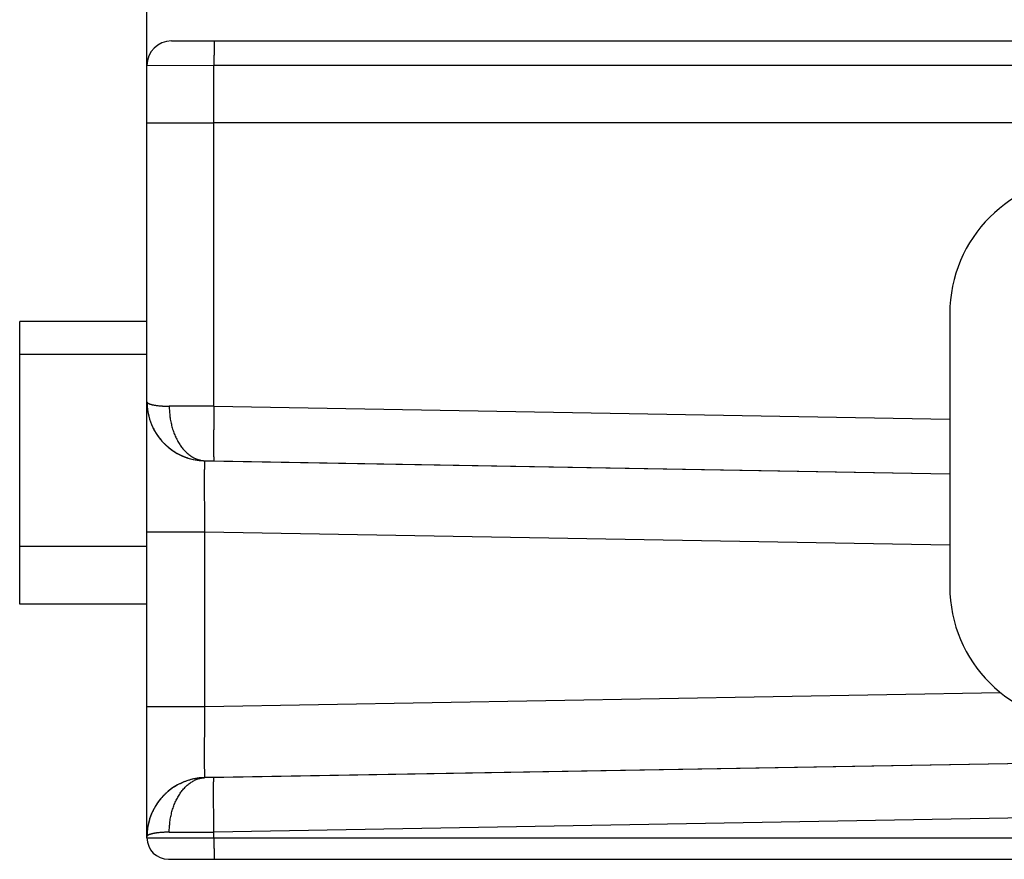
# Model space of a CAD drawing. Header units: inches. Extents: x 0 to 22, y 0 to 17.
# Tile 16 of 44: x 10.199 to 11.282, y 5.049 to 5.972. Entities that reach past the tile are written whole.
import ezdxf

# ---------------------------------------------------------------- set-up
doc = ezdxf.new("R2010")
doc.units = ezdxf.units.IN
doc.header["$LTSCALE"] = 1.21
doc.header["$MEASUREMENT"] = 0
doc.layers.get('0').update_dxf_attribs({"linetype": 'CONTINUOUS'})
doc.layers.add('DIMENSIONS', color=7, linetype='CONTINUOUS')
doc.styles.get("Standard").update_dxf_attribs({"font": 'txt', "width": 0.8})
doc.dimstyles.new('DIMSTYLE_1', dxfattribs={"dimtxt": 0.125, "dimasz": 0.18, "dimexe": 0.125, "dimexo": 0.0625, "dimgap": 0.0625, "dimtad": 0, "dimtih": 1, "dimtoh": 1, "dimdec": 3, "dimzin": 4, "dimdsep": 46, "dimtxsty": 'STANDARD', "dimblk": '_FILLED', "dimblk1": '_FILLED', "dimblk2": '_FILLED', "dimcen": 0.09, "dimadec": 0, "dimazin": 0, "dimtp": 0.01, "dimtm": 0.01, "dimtfac": 1, "dimtdec": 3, "dimtofl": 0, "dimtmove": 0, "dimatfit": 3, "dimldrblk": '_FILLED', "dimfxl": 1, "dimtolj": 1, "dimtzin": 4, "dimarcsym": 0})

# ---------------------------------------------------------------- blocks, each defined once
blk = doc.blocks.new('_FILLED')
at = {"color": 0, "linetype": 'BYBLOCK'}
blk.add_solid([(0, 0), (-1, 0.1736), (-1, -0.1736)], dxfattribs=at)
blk = doc.blocks.new('*D4')
at = {"layer": 'DIMENSIONS', "color": 2, "linetype": 'CONTINUOUS'}
for p, q in [((10.3389, 5.921), (10.3389, 6.7968)), ((13.1216, 5.9113), (13.1216, 6.7968)), ((10.3389, 6.6718), (11.0052, 6.6718)), ((13.1216, 6.6718), (12.4552, 6.6718))]:
    blk.add_line(p, q, dxfattribs=at)
at = {"layer": 'DIMENSIONS', "color": 2, "linetype": 'CONTINUOUS', "xscale": 0.18, "yscale": 0.18, "zscale": 0.18, "rotation": 180}
blk.add_blockref('_FILLED', (10.3389, 6.6718), dxfattribs=at)
at = {"layer": 'DIMENSIONS', "color": 2, "linetype": 'CONTINUOUS', "xscale": 0.18, "yscale": 0.18, "zscale": 0.18}
blk.add_blockref('_FILLED', (13.1216, 6.6718), dxfattribs=at)
at = {"layer": 'DIMENSIONS', "color": 2, "linetype": 'CONTINUOUS', "insert": (11.7302, 6.7343), "char_height": 0.125, "width": 1.325, "attachment_point": 2, "line_spacing_factor": 0.9}
blk.add_mtext('2.783{\\Ftxt.shx;\\W1.000000;\\H0.125000; }[70.68]', dxfattribs=at)

msp = doc.modelspace()

# ---------------------------------------------------------------- linework, layer by layer
at = {"color": 7, "linetype": 'CONTINUOUS'}
for p, q in [((10.3659, 5.9488), (12.0471, 5.9488)), ((10.3389, 5.9218), (10.4126, 5.922)), ((10.3389, 5.0724), (10.3389, 5.9218)), ((10.4126, 5.5469), (10.4126, 5.922)), ((10.4126, 5.922), (11.9621, 5.922)), ((11.9621, 5.8588), (10.4126, 5.8588)), ((11.2219, 5.6488), (11.2219, 5.3488)), ((10.1989, 5.3293), (10.1989, 5.6403)), ((10.3389, 5.6403), (10.1989, 5.6403)), ((10.3389, 5.6038), (10.1989, 5.6038)), ((10.4126, 5.5469), (11.2219, 5.5328)), ((10.4027, 5.4868), (10.4027, 5.487)), ((10.4027, 5.487), (10.4126, 5.4869)), ((10.4027, 5.4868), (11.2219, 5.4725)), ((10.4126, 5.4869), (11.2219, 5.4728)), ((10.3389, 5.4088), (10.4027, 5.4088)), ((10.4027, 5.2168), (10.4027, 5.4088)), ((10.4027, 5.4088), (11.2219, 5.3945)), ((10.3389, 5.3928), (10.1989, 5.3928)), ((10.3389, 5.3293), (10.1989, 5.3293)), ((10.4027, 5.2168), (11.2777, 5.2321)), ((10.3389, 5.2168), (10.4027, 5.2168)), ((10.4027, 5.1388), (11.7291, 5.162)), ((11.7289, 5.1617), (10.4126, 5.1387)), ((10.4027, 5.1386), (10.4027, 5.1388)), ((10.4126, 5.1387), (10.4027, 5.1386)), ((11.7444, 5.102), (10.4126, 5.0787)), ((10.3389, 5.0738), (10.3389, 5.074)), ((10.3389, 5.0724), (11.9622, 5.0724)), ((10.4126, 5.0724), (10.4126, 5.0787)), ((10.3625, 5.0488), (13.0218, 5.0488))]:
    msp.add_line(p, q, dxfattribs=at)
for centre, radius, start, end in [((10.3659, 5.9218), 0.027, 90.0019, 180), ((11.3719, 5.6488), 0.15, 90, 180), ((10.4039, 5.5518), 0.065, 180.0047, 268.9879), ((10.34, 5.5518), 0.0011, 180.2087, 183.2835), ((10.3507, -11.3413), 16.8884, 89.79004, 89.95674), ((11.3719, 5.3488), 0.15, 180, 270), ((10.4039, 5.0738), 0.065, 91.0121, 179.6952), ((10.4038, 5.0738), 0.065, 179.6998, 179.863), ((10.34, 5.0738), 0.00109, 176.6947, 179.8125), ((10.3625, 5.0724), 0.0236, 180, 270), ((10.3507, 21.9669), 16.8883, 270.04326, 270.20996)]:
    msp.add_arc(centre, radius, start, end, dxfattribs=at)
for points, knots in [([(10.413, 5.9488), (10.413, 5.9488), (10.413, 5.9488), (10.413, 5.9488), (10.413, 5.9488), (10.413, 5.9488), (10.413, 5.9487), (10.413, 5.9487), (10.413, 5.9487), (10.413, 5.9486), (10.413, 5.9485), (10.4129, 5.9483), (10.4129, 5.948), (10.4129, 5.9476), (10.4129, 5.9472), (10.4129, 5.9468), (10.4128, 5.9462), (10.4128, 5.9456), (10.4128, 5.945), (10.4128, 5.9443), (10.4128, 5.9435), (10.4127, 5.9424), (10.4127, 5.9409), (10.4127, 5.939), (10.4127, 5.9369), (10.4126, 5.9346), (10.4126, 5.9323), (10.4126, 5.9298), (10.4126, 5.9273), (10.4126, 5.9247), (10.4126, 5.9229), (10.4126, 5.922)], [0, 0, 0, 0, 0.000524, 0.000956, 0.001524, 0.002232, 0.003084, 0.004083, 0.005227, 0.007958, 0.011278, 0.019686, 0.03044, 0.043519, 0.058892, 0.076524, 0.096374, 0.118396, 0.142537, 0.168741, 0.196944, 0.22708, 0.29286, 0.365454, 0.444174, 0.528269, 0.616938, 0.709338, 0.80459, 0.901785, 1, 1, 1, 1]), ([(10.3389, 5.8585), (10.3389, 5.8585), (10.3389, 5.8585), (10.3389, 5.8585), (10.3389, 5.8585), (10.3389, 5.8585), (10.3389, 5.8585), (10.3389, 5.8585), (10.339, 5.8585), (10.339, 5.8585), (10.3391, 5.8585), (10.3392, 5.8585), (10.3392, 5.8585), (10.3393, 5.8585), (10.3394, 5.8585), (10.3396, 5.8585), (10.3397, 5.8585), (10.34, 5.8585), (10.3403, 5.8585), (10.3407, 5.8586), (10.3411, 5.8586), (10.3416, 5.8586), (10.3421, 5.8586), (10.3426, 5.8586), (10.3432, 5.8586), (10.3438, 5.8586), (10.3447, 5.8586), (10.346, 5.8586), (10.3476, 5.8586), (10.3494, 5.8587), (10.3513, 5.8587), (10.3534, 5.8587), (10.3556, 5.8587), (10.3579, 5.8587), (10.3604, 5.8587), (10.363, 5.8587), (10.3668, 5.8587), (10.3717, 5.8588), (10.3778, 5.8588), (10.3844, 5.8588), (10.3912, 5.8588), (10.3982, 5.8588), (10.4041, 5.8588), (10.4089, 5.8588), (10.4114, 5.8588), (10.4126, 5.8588)], [0, 0, 0, 0, 0.000033, 0.00006, 0.000095, 0.000193, 0.000327, 0.000705, 0.001232, 0.001909, 0.002734, 0.003709, 0.004832, 0.006105, 0.007527, 0.009097, 0.010816, 0.014698, 0.019171, 0.024231, 0.029877, 0.036105, 0.04291, 0.05029, 0.05824, 0.066755, 0.07583, 0.095639, 0.11762, 0.141721, 0.167886, 0.196054, 0.226157, 0.258124, 0.291882, 0.327349, 0.364443, 0.443157, 0.527283, 0.616028, 0.708557, 0.803997, 0.901451, 0.950647, 1, 1, 1, 1]), ([(10.3389, 5.5518), (10.3389, 5.5517), (10.3389, 5.5517), (10.3389, 5.5516), (10.339, 5.5514), (10.339, 5.5513), (10.3391, 5.5512), (10.3392, 5.5511), (10.3393, 5.5509), (10.3396, 5.5507), (10.3398, 5.5505), (10.34, 5.5504), (10.3403, 5.5503), (10.3406, 5.5501), (10.341, 5.5499), (10.3414, 5.5497), (10.3417, 5.5496), (10.3421, 5.5494), (10.3426, 5.5493), (10.3432, 5.5491), (10.3439, 5.5489), (10.3446, 5.5487), (10.3454, 5.5486), (10.3462, 5.5484), (10.3471, 5.5483), (10.348, 5.5481), (10.3489, 5.548), (10.3499, 5.5478), (10.3513, 5.5476), (10.3528, 5.5475), (10.3543, 5.5474), (10.3555, 5.5473), (10.3567, 5.5472), (10.358, 5.5471), (10.3593, 5.5471), (10.3606, 5.5471), (10.362, 5.547), (10.363, 5.547), (10.3634, 5.547)], [0, 0, 0, 0, 0.00437, 0.008666, 0.013027, 0.017583, 0.022422, 0.027553, 0.038672, 0.050967, 0.064654, 0.07209, 0.079939, 0.096888, 0.115514, 0.135814, 0.146589, 0.157779, 0.18142, 0.206771, 0.233848, 0.262646, 0.293154, 0.325354, 0.359231, 0.394781, 0.431997, 0.470858, 0.511339, 0.597066, 0.642273, 0.689011, 0.737254, 0.786971, 0.838134, 0.890716, 0.944685, 1, 1, 1, 1]), ([(10.3389, 5.5518), (10.3389, 5.5513), (10.3389, 5.5502), (10.339, 5.5486), (10.3391, 5.5471), (10.3392, 5.5455), (10.3394, 5.544), (10.3396, 5.5419), (10.3403, 5.5383), (10.3415, 5.5332), (10.3436, 5.5273), (10.3463, 5.5216), (10.3495, 5.5162), (10.3532, 5.5111), (10.3567, 5.5072), (10.3597, 5.5042), (10.3629, 5.5015), (10.3671, 5.4983), (10.3715, 5.4955), (10.3753, 5.4936), (10.3781, 5.4923), (10.3811, 5.4911), (10.3851, 5.4897), (10.3902, 5.4884), (10.3964, 5.4874), (10.4006, 5.4871), (10.4027, 5.487)], [0, 0, 0, 0, 0.015566, 0.031161, 0.046738, 0.062294, 0.077851, 0.09342, 0.124576, 0.186897, 0.249212, 0.311536, 0.373908, 0.436325, 0.498784, 0.530032, 0.561286, 0.623822, 0.68641, 0.717718, 0.749033, 0.780373, 0.811734, 0.874472, 0.937218, 1, 1, 1, 1]), ([(10.3634, 5.547), (10.3634, 5.5451), (10.3636, 5.5412), (10.3641, 5.5355), (10.365, 5.5299), (10.3663, 5.5244), (10.3679, 5.5192), (10.3699, 5.5142), (10.3722, 5.5095), (10.3748, 5.5051), (10.3776, 5.5012), (10.3807, 5.4976), (10.384, 5.4946), (10.387, 5.4924), (10.3894, 5.4909), (10.3912, 5.49), (10.3931, 5.4891), (10.395, 5.4884), (10.3969, 5.4879), (10.3988, 5.4874), (10.4008, 5.4872), (10.4021, 5.4871), (10.4027, 5.487)], [0, 0, 0, 0, 0.073753, 0.147124, 0.219747, 0.291271, 0.361372, 0.429759, 0.496188, 0.560465, 0.622463, 0.68213, 0.7395, 0.794702, 0.82157, 0.84799, 0.874008, 0.899674, 0.925043, 0.950177, 0.97514, 1, 1, 1, 1]), ([(10.4126, 5.5469), (10.4125, 5.545), (10.4125, 5.5411), (10.4124, 5.5354), (10.4123, 5.5297), (10.4123, 5.5243), (10.4122, 5.519), (10.4122, 5.514), (10.4121, 5.5093), (10.4121, 5.505), (10.4121, 5.5016), (10.4122, 5.4991), (10.4122, 5.4974), (10.4122, 5.4959), (10.4122, 5.4944), (10.4122, 5.4931), (10.4122, 5.4918), (10.4123, 5.4908), (10.4123, 5.4898), (10.4123, 5.4891), (10.4124, 5.4886), (10.4124, 5.4883), (10.4124, 5.488), (10.4124, 5.4877), (10.4124, 5.4875), (10.4125, 5.4873), (10.4125, 5.4872), (10.4125, 5.4871), (10.4125, 5.4871), (10.4125, 5.487), (10.4125, 5.487), (10.4125, 5.487), (10.4126, 5.4869), (10.4126, 5.4869)], [0, 0, 0, 0, 0.09692, 0.192925, 0.287111, 0.37859, 0.466503, 0.55002, 0.628357, 0.700776, 0.766595, 0.796834, 0.825196, 0.851614, 0.876028, 0.898378, 0.918614, 0.936687, 0.952556, 0.966185, 0.97215, 0.977543, 0.982363, 0.986607, 0.990273, 0.99336, 0.995869, 0.996907, 0.997802, 0.998556, 0.999169, 0.999648, 1, 1, 1, 1]), ([(10.4027, 5.4088), (10.4027, 5.4101), (10.4027, 5.4126), (10.4026, 5.4176), (10.4025, 5.4238), (10.4025, 5.4312), (10.4024, 5.4383), (10.4023, 5.4451), (10.4023, 5.4516), (10.4023, 5.4577), (10.4023, 5.4625), (10.4023, 5.4661), (10.4023, 5.4686), (10.4023, 5.4709), (10.4023, 5.4732), (10.4023, 5.4752), (10.4023, 5.4771), (10.4024, 5.4789), (10.4024, 5.4804), (10.4024, 5.4818), (10.4024, 5.4829), (10.4025, 5.4837), (10.4025, 5.4842), (10.4025, 5.4846), (10.4025, 5.4851), (10.4026, 5.4854), (10.4026, 5.4858), (10.4026, 5.486), (10.4026, 5.4863), (10.4026, 5.4865), (10.4027, 5.4866), (10.4027, 5.4866), (10.4027, 5.4867), (10.4027, 5.4867), (10.4027, 5.4868), (10.4027, 5.4868), (10.4027, 5.4868), (10.4027, 5.4868)], [0, 0, 0, 0, 0.048532, 0.096951, 0.192992, 0.287217, 0.378739, 0.466694, 0.550251, 0.628622, 0.701067, 0.734851, 0.766901, 0.797143, 0.825506, 0.851921, 0.876328, 0.898668, 0.918891, 0.936947, 0.952796, 0.959882, 0.966402, 0.972353, 0.977733, 0.982537, 0.986765, 0.990413, 0.993481, 0.995968, 0.996995, 0.997877, 0.998616, 0.999213, 0.999672, 0.999851, 1, 1, 1, 1]), ([(10.4027, 5.1388), (10.4027, 5.1388), (10.4027, 5.1389), (10.4027, 5.1389), (10.4027, 5.1389), (10.4027, 5.139), (10.4027, 5.1391), (10.4026, 5.1392), (10.4026, 5.1393), (10.4026, 5.1396), (10.4026, 5.1399), (10.4026, 5.1402), (10.4025, 5.1406), (10.4025, 5.141), (10.4025, 5.1414), (10.4025, 5.142), (10.4024, 5.1427), (10.4024, 5.1438), (10.4024, 5.1452), (10.4024, 5.1468), (10.4023, 5.1485), (10.4023, 5.1504), (10.4023, 5.1525), (10.4023, 5.1547), (10.4023, 5.157), (10.4023, 5.1595), (10.4023, 5.1631), (10.4023, 5.1679), (10.4023, 5.174), (10.4023, 5.1805), (10.4024, 5.1874), (10.4025, 5.1945), (10.4025, 5.2018), (10.4026, 5.2093), (10.4027, 5.2143), (10.4027, 5.2168)], [0, 0, 0, 0, 0.000328, 0.000787, 0.001384, 0.002122, 0.003004, 0.004031, 0.006518, 0.009586, 0.013235, 0.017462, 0.022266, 0.027646, 0.033597, 0.040118, 0.047203, 0.063052, 0.081109, 0.101331, 0.123671, 0.148078, 0.174494, 0.202856, 0.233098, 0.265149, 0.298933, 0.371378, 0.449748, 0.533306, 0.62126, 0.712782, 0.807008, 0.903049, 1, 1, 1, 1]), ([(10.4027, 5.1386), (10.4006, 5.1385), (10.3964, 5.1383), (10.3902, 5.1372), (10.3851, 5.1359), (10.3811, 5.1345), (10.3781, 5.1333), (10.3753, 5.132), (10.3715, 5.1301), (10.3671, 5.1273), (10.3629, 5.1242), (10.3597, 5.1214), (10.3567, 5.1185), (10.3532, 5.1146), (10.3495, 5.1095), (10.3463, 5.1041), (10.3436, 5.0984), (10.3415, 5.0924), (10.3403, 5.0874), (10.3396, 5.0837), (10.3394, 5.0817), (10.3392, 5.0801), (10.3391, 5.0786), (10.339, 5.077), (10.3389, 5.0754), (10.3389, 5.0744), (10.3389, 5.0738)], [0, 0, 0, 0, 0.062782, 0.125528, 0.188266, 0.219627, 0.250967, 0.282282, 0.31359, 0.376178, 0.438714, 0.469968, 0.501216, 0.563675, 0.626092, 0.688464, 0.750788, 0.813103, 0.875424, 0.90658, 0.92215, 0.937706, 0.953261, 0.968839, 0.984434, 1, 1, 1, 1]), ([(10.3634, 5.0786), (10.3634, 5.0805), (10.3636, 5.0844), (10.3641, 5.0901), (10.365, 5.0957), (10.3663, 5.1012), (10.3679, 5.1065), (10.3699, 5.1115), (10.3722, 5.1161), (10.3748, 5.1205), (10.3776, 5.1244), (10.3807, 5.128), (10.384, 5.1311), (10.387, 5.1332), (10.3894, 5.1347), (10.3912, 5.1357), (10.3931, 5.1365), (10.395, 5.1372), (10.3969, 5.1378), (10.3988, 5.1382), (10.4008, 5.1385), (10.4021, 5.1386), (10.4027, 5.1386)], [0, 0, 0, 0, 0.073753, 0.147125, 0.219749, 0.291274, 0.361375, 0.429763, 0.496191, 0.560468, 0.622466, 0.682133, 0.739503, 0.794704, 0.821571, 0.847991, 0.874009, 0.899674, 0.925043, 0.950177, 0.97514, 1, 1, 1, 1]), ([(10.4126, 5.0787), (10.4125, 5.0806), (10.4125, 5.0845), (10.4124, 5.0902), (10.4123, 5.0959), (10.4123, 5.1014), (10.4122, 5.1066), (10.4122, 5.1116), (10.4121, 5.1163), (10.4121, 5.1206), (10.4121, 5.124), (10.4122, 5.1265), (10.4122, 5.1282), (10.4122, 5.1298), (10.4122, 5.1312), (10.4122, 5.1326), (10.4122, 5.1338), (10.4123, 5.1349), (10.4123, 5.1358), (10.4123, 5.1365), (10.4124, 5.137), (10.4124, 5.1373), (10.4124, 5.1376), (10.4124, 5.1379), (10.4124, 5.1381), (10.4125, 5.1383), (10.4125, 5.1384), (10.4125, 5.1385), (10.4125, 5.1386), (10.4125, 5.1386), (10.4125, 5.1386), (10.4125, 5.1387), (10.4126, 5.1387), (10.4126, 5.1387)], [0, 0, 0, 0, 0.09692, 0.192925, 0.287111, 0.37859, 0.466503, 0.55002, 0.628357, 0.700776, 0.766595, 0.796834, 0.825196, 0.851614, 0.876028, 0.898378, 0.918614, 0.936687, 0.952556, 0.966185, 0.97215, 0.977543, 0.982363, 0.986607, 0.990273, 0.99336, 0.995869, 0.996907, 0.997802, 0.998556, 0.999169, 0.999648, 1, 1, 1, 1]), ([(10.3634, 5.0786), (10.363, 5.0786), (10.362, 5.0786), (10.3606, 5.0786), (10.3593, 5.0785), (10.358, 5.0785), (10.3567, 5.0784), (10.3555, 5.0783), (10.3543, 5.0783), (10.3528, 5.0781), (10.3513, 5.078), (10.3499, 5.0778), (10.3489, 5.0777), (10.348, 5.0775), (10.3471, 5.0774), (10.3462, 5.0772), (10.3454, 5.0771), (10.3446, 5.0769), (10.3439, 5.0767), (10.3432, 5.0765), (10.3426, 5.0763), (10.3421, 5.0762), (10.3417, 5.076), (10.3414, 5.0759), (10.341, 5.0758), (10.3406, 5.0756), (10.3403, 5.0754), (10.34, 5.0752), (10.3398, 5.0751), (10.3396, 5.0749), (10.3393, 5.0747), (10.3392, 5.0745), (10.3391, 5.0744), (10.339, 5.0743), (10.339, 5.0742), (10.3389, 5.0741), (10.3389, 5.074), (10.3389, 5.0739), (10.3389, 5.0738)], [0, 0, 0, 0, 0.055315, 0.109284, 0.161866, 0.213029, 0.262746, 0.310989, 0.357727, 0.402934, 0.488661, 0.529142, 0.568003, 0.605219, 0.640769, 0.674646, 0.706846, 0.737354, 0.766152, 0.793229, 0.81858, 0.842221, 0.853411, 0.864186, 0.884486, 0.903113, 0.920061, 0.927911, 0.935346, 0.949033, 0.961327, 0.972447, 0.977578, 0.982417, 0.986973, 0.991334, 0.99563, 1, 1, 1, 1]), ([(10.4126, 5.0724), (10.4126, 5.0717), (10.4126, 5.0701), (10.4126, 5.0678), (10.4126, 5.0656), (10.4126, 5.0634), (10.4126, 5.0613), (10.4126, 5.0594), (10.4127, 5.0575), (10.4127, 5.0558), (10.4127, 5.0545), (10.4127, 5.0535), (10.4128, 5.0528), (10.4128, 5.0522), (10.4128, 5.0516), (10.4128, 5.0511), (10.4128, 5.0506), (10.4128, 5.0502), (10.4129, 5.0498), (10.4129, 5.0495), (10.4129, 5.0493), (10.4129, 5.0491), (10.4129, 5.049), (10.4129, 5.0489), (10.4129, 5.0489), (10.413, 5.0489), (10.413, 5.0489), (10.413, 5.0488), (10.413, 5.0488), (10.413, 5.0488), (10.413, 5.0488), (10.413, 5.0488)], [0, 0, 0, 0, 0.097946, 0.194948, 0.290074, 0.382407, 0.471059, 0.555176, 0.633948, 0.706618, 0.772485, 0.802668, 0.830918, 0.857168, 0.881354, 0.90342, 0.923311, 0.94098, 0.956387, 0.969494, 0.980273, 0.9887, 0.992028, 0.994765, 0.995912, 0.996912, 0.997766, 0.998476, 0.999044, 0.999477, 1, 1, 1, 1])]:
    msp.add_open_spline(points, degree=3, knots=knots, dxfattribs=at)
for points in [[(10.3389, 5.5518), (10.3389, 5.5518), (10.3389, 5.5518), (10.3389, 5.5518)], [(10.3389, 5.0738), (10.3389, 5.0738), (10.3389, 5.0738), (10.3389, 5.0738)]]:
    msp.add_open_spline(points, degree=3, dxfattribs=at)

# ---------------------------------------------------------------- dimensions: what is measured, and where the dimension line sits
at = {"layer": 'DIMENSIONS', "color": 2, "linetype": 'CONTINUOUS'}
dim = msp.add_linear_dim(base=(13.1216, 6.6718), p1=(10.3389, 5.8585), p2=(13.1216, 5.8488), dimstyle='DIMSTYLE_1', dxfattribs=at)
dim.commit()
dim.dimension.update_dxf_attribs({"geometry": '*D4', "text_midpoint": (11.7302, 6.6718), "dimtype": 160})

doc.saveas('drawing.dxf')
